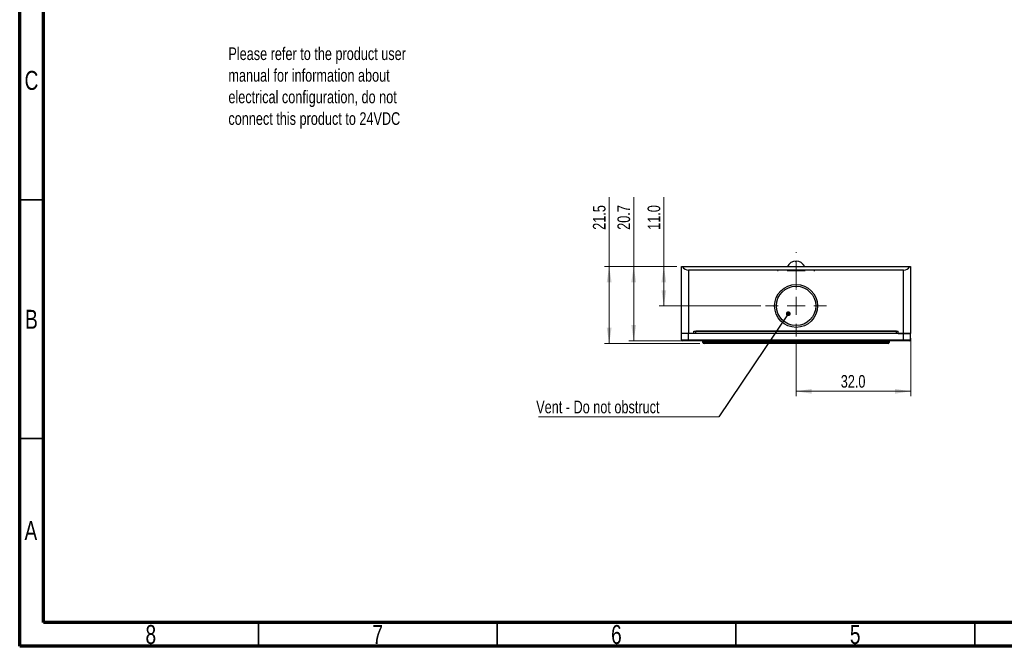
# Model space of a CAD drawing. Header units: millimetres. Extents: x 15 to 415, y 5 to 292.
# Tile 1 of 18: x 15 to 221, y 5 to 136. Entities that reach past the tile are written whole.
import ezdxf

# ---------------------------------------------------------------- set-up
doc = ezdxf.new("R2010")
doc.units = ezdxf.units.MM
doc.styles.add('SLDTEXTSTYLE0', font='TXT', dxfattribs={"width": 0.75})
doc.dimstyles.new('SLDDIMSTYLE0', dxfattribs={"dimtxt": 2.645833, "dimasz": 3.302, "dimexe": 0, "dimexo": 0.0625, "dimgap": 0.661458, "dimtad": 1, "dimdec": 1, "dimlfac": 1.333333, "dimrnd": 1e-09, "dimzin": 4, "dimdsep": 46, "dimtxsty": 'SLDTEXTSTYLE0', "dimsah": 1, "dimcen": 0.09, "dimadec": 0, "dimazin": 1, "dimtfac": 1, "dimtdec": 1, "dimtofl": 0, "dimtmove": 0, "dimatfit": 3, "dimfxl": 1, "dimfrac": 2, "dimtolj": 1, "dimtzin": 12, "dimarcsym": 0})
doc.dimstyles.new('SLDDIMSTYLE1', dxfattribs={"dimtxt": 2.645833, "dimasz": 3.302, "dimexe": 0, "dimexo": 0.0625, "dimgap": 0.661458, "dimtad": 1, "dimdec": 1, "dimlfac": 1.333333, "dimrnd": 1e-09, "dimzin": 12, "dimdsep": 46, "dimtxsty": 'SLDTEXTSTYLE0', "dimsah": 1, "dimcen": 0.09, "dimadec": 0, "dimazin": 3, "dimtfac": 1, "dimtdec": 1, "dimtofl": 0, "dimtmove": 0, "dimatfit": 3, "dimfxl": 1, "dimfrac": 2, "dimtolj": 1, "dimtzin": 12, "dimarcsym": 0})
doc.dimstyles.new('SLDDIMSTYLE4', dxfattribs={"dimtxt": 0.18, "dimasz": 1.016, "dimexe": 0, "dimexo": 0.0625, "dimgap": 0, "dimtad": 0, "dimtih": 1, "dimtoh": 1, "dimdec": 0, "dimrnd": 1e-09, "dimzin": 0, "dimdsep": 46, "dimtxsty": 'Standard', "dimblk1": 'DOT', "dimblk2": 'DOT', "dimsah": 1, "dimcen": 0.09, "dimadec": 0, "dimazin": 0, "dimtfac": 1.016, "dimtdec": 0, "dimtofl": 0, "dimtmove": 0, "dimatfit": 3, "dimldrblk": 'DOT', "dimfxl": 1, "dimfrac": 2, "dimtolj": 1, "dimtzin": 0, "dimarcsym": 0})

# ---------------------------------------------------------------- blocks, each defined once
blk = doc.blocks.new('SW_NOTE_0_1')
at = {"color": 0, "linetype": 'Continuous', "lineweight": 0, "char_height": 2.6458, "attachment_point": 1, "style": 'SLDTEXTSTYLE0'}
for s, insert in [('Please refer to the product user', (0, 3.41)), ('manual for information about', (0, -1.12)), ('electrical configuration, do not', (0, -5.64)), ('connect this product to 24VDC', (0, -10.17))]:
    blk.add_mtext(s, dxfattribs=dict(at, insert=insert))
blk = doc.blocks.new('_D_9')
at = {"color": 7, "linetype": 'Continuous', "lineweight": 0}
for p, q in [((143.58, 84.52), (143.58, 99.05)), ((152.58, 84.52), (142.58, 84.52)), ((143.58, 68.99), (143.58, 84.52)), ((154.08, 68.99), (142.58, 68.99))]:
    blk.add_line(p, q, dxfattribs=at)
at = {"color": 7, "linetype": 'Continuous', "lineweight": 18}
for points in [[(143.58, 84.52), (143.07, 81.22), (144.08, 81.22)], [(143.58, 68.99), (144.08, 72.3), (143.07, 72.3)]]:
    blk.add_solid(points, dxfattribs=at)
at = {"color": 7, "linetype": 'Continuous', "lineweight": 18, "insert": (140.17, 92.21), "char_height": 2.646, "attachment_point": 1, "rotation": 90, "style": 'SLDTEXTSTYLE0'}
blk.add_mtext('20.7', dxfattribs=at)
blk = doc.blocks.new('_D_10')
at = {"color": 7, "linetype": 'Continuous', "lineweight": 0}
for p, q in [((177.58, 68.89), (177.58, 57.39)), ((201.58, 69.49), (201.58, 57.39)), ((177.58, 58.39), (201.58, 58.39))]:
    blk.add_line(p, q, dxfattribs=at)
at = {"color": 7, "linetype": 'Continuous', "lineweight": 18}
for points in [[(177.58, 58.39), (180.88, 57.89), (180.88, 58.9)], [(201.58, 58.39), (198.27, 58.9), (198.27, 57.89)]]:
    blk.add_solid(points, dxfattribs=at)
at = {"color": 7, "linetype": 'Continuous', "lineweight": 18, "insert": (186.94, 61.8), "char_height": 2.646, "attachment_point": 1, "style": 'SLDTEXTSTYLE0'}
blk.add_mtext('32.0', dxfattribs=at)
blk = doc.blocks.new('_D_11')
at = {"color": 7, "linetype": 'Continuous', "lineweight": 0}
for p, q in [((138.44, 84.52), (138.44, 99.05)), ((152.58, 84.52), (137.44, 84.52)), ((138.44, 84.52), (138.44, 68.39)), ((157.45, 68.39), (137.44, 68.39))]:
    blk.add_line(p, q, dxfattribs=at)
at = {"color": 7, "linetype": 'Continuous', "lineweight": 18}
for points in [[(138.44, 84.52), (137.93, 81.22), (138.95, 81.22)], [(138.44, 68.39), (138.95, 71.7), (137.93, 71.7)]]:
    blk.add_solid(points, dxfattribs=at)
at = {"color": 7, "linetype": 'Continuous', "lineweight": 18, "insert": (135.03, 92.21), "char_height": 2.646, "attachment_point": 1, "rotation": 90, "style": 'SLDTEXTSTYLE0'}
blk.add_mtext('21.5', dxfattribs=at)
blk = doc.blocks.new('_D_12')
at = {"color": 7, "linetype": 'Continuous', "lineweight": 0}
for p, q in [((149.89, 84.52), (149.89, 99.05)), ((152.58, 84.52), (148.89, 84.52)), ((149.89, 84.52), (149.89, 76.27)), ((170.2, 76.27), (148.89, 76.27))]:
    blk.add_line(p, q, dxfattribs=at)
at = {"color": 7, "linetype": 'Continuous', "lineweight": 18}
for points in [[(149.89, 84.52), (149.38, 81.22), (150.39, 81.22)], [(149.89, 76.27), (150.39, 79.57), (149.38, 79.57)]]:
    blk.add_solid(points, dxfattribs=at)
at = {"color": 7, "linetype": 'Continuous', "lineweight": 18, "insert": (146.48, 92.21), "char_height": 2.646, "attachment_point": 1, "rotation": 90, "style": 'SLDTEXTSTYLE0'}
blk.add_mtext('11.0', dxfattribs=at)
blk = doc.blocks.new('SW_NOTE_0_4')
at = {"color": 0, "linetype": 'Continuous', "lineweight": 0}
blk.add_line((-37.8, 0), (0, 0), dxfattribs=at)
at = {"color": 0, "linetype": 'Continuous', "lineweight": 0, "insert": (-38.25, 3.4), "char_height": 2.6458, "attachment_point": 1, "style": 'SLDTEXTSTYLE0'}
blk.add_mtext('Vent - Do not obstruct', dxfattribs=at)
blk = doc.blocks.new('_Dot')
at = {"color": 0, "linetype": 'ByBlock', "lineweight": -2}
blk.add_line((-0.5, 0), (-1, 0), dxfattribs=at)
at = {"color": 0, "linetype": 'ByBlock', "const_width": 0.5}
blk.add_lwpolyline([(-0.25, 0, 1), (0.25, 0, 1)], format="xyb", close=True, dxfattribs=at)
blk = doc.blocks.new('SW_CENTERMARKSYMBOL_6')
at = {"color": 0, "linetype": 'Continuous', "lineweight": 18}
for p, q in [((0, 3.75), (0, 3.9)), ((-3.75, 0), (-3.9, 0)), ((0, 0), (-1.875, 0)), ((0, 0), (0, 1.875)), ((0, 0), (0, -1.875)), ((0, 0), (1.875, 0)), ((3.75, 0), (3.9, 0)), ((0, -3.75), (0, -3.9))]:
    blk.add_line(p, q, dxfattribs=at)
blk = doc.blocks.new('SW_CENTERMARKSYMBOL_7')
at = {"color": 0, "linetype": 'Continuous', "lineweight": 18}
for p, q in [((0, 3.75), (0, 6.375)), ((-3.75, 0), (-6.375, 0)), ((0, 0), (-1.875, 0)), ((0, 0), (0, 1.875)), ((0, 0), (0, -1.875)), ((0, 0), (1.875, 0)), ((3.75, 0), (6.375, 0)), ((0, -3.75), (0, -6.375))]:
    blk.add_line(p, q, dxfattribs=at)

msp = doc.modelspace()

# ---------------------------------------------------------------- linework, layer by layer
at = {"color": 7, "linetype": 'Continuous', "lineweight": 70}
for p, q in [((15, 5), (15, 292)), ((20, 10), (20, 287)), ((410, 10), (20, 10)), ((415, 5), (15, 5))]:
    msp.add_line(p, q, dxfattribs=at)
at = {"color": 7, "linetype": 'Continuous', "lineweight": 35}
for p, q in [((20, 98.5), (15, 98.5)), ((20, 48.5), (15, 48.5)), ((65, 10), (65, 5)), ((115, 10), (115, 5)), ((165, 10), (165, 5)), ((215, 5), (215, 10)), ((215, 10), (215, 5))]:
    msp.add_line(p, q, dxfattribs=at)
at = {"color": 7, "linetype": 'Continuous', "lineweight": 25}
for p, q in [((177.370698, 85.591951), (177.63676, 85.623977)), ((153.57616, 70.493748), (153.57616, 84.518748)), ((153.57616, 84.518748), (153.777122, 84.518748)), ((153.777122, 84.518748), (201.375198, 84.518748)), ((200.07616, 83.768748), (155.07616, 83.768748)), ((155.07616, 83.768748), (155.07616, 70.493748)), ((200.07616, 70.493748), (200.07616, 83.768748)), ((201.375198, 84.518748), (201.57616, 84.518748)), ((201.57616, 84.518748), (201.57616, 70.493748)), ((155.07616, 70.493748), (153.57616, 70.493748)), ((153.622222, 69.174704), (153.57616, 70.493748)), ((155.07616, 70.493748), (153.57616, 70.493748)), ((156.20116, 70.493748), (155.07616, 70.493748)), ((200.07616, 70.493748), (155.07616, 70.493748)), ((155.07616, 69.174704), (155.07616, 70.493748)), ((156.20116, 71.018748), (198.95116, 71.018748)), ((156.20116, 70.493748), (156.20116, 71.018748)), ((156.57616, 70.531248), (156.20116, 70.531248)), ((198.57616, 71.018748), (156.57616, 71.018748)), ((156.57616, 70.531248), (156.57616, 71.018748)), ((198.57616, 70.531248), (156.57616, 70.531248)), ((165.95116, 70.493748), (165.95116, 70.531248)), ((166.32616, 70.493748), (166.32616, 70.531248)), ((167.45116, 70.493748), (167.45116, 70.531248)), ((170.07616, 70.493748), (170.07616, 70.531248)), ((185.07616, 70.493748), (185.07616, 70.531248)), ((187.70116, 70.493748), (187.70116, 70.531248)), ((188.82616, 70.493748), (188.82616, 70.531248)), ((189.20116, 70.493748), (189.20116, 70.531248)), ((198.57616, 70.531248), (198.57616, 71.018748)), ((198.95116, 70.531248), (198.57616, 70.531248)), ((198.95116, 70.493748), (198.95116, 71.018748)), ((198.95116, 70.493748), (200.07616, 70.493748)), ((200.07616, 70.493748), (201.57616, 70.493748)), ((200.07616, 69.174704), (200.07616, 70.493748)), ((201.57616, 70.493748), (200.07616, 70.493748)), ((201.530098, 69.174704), (201.57616, 70.493748)), ((153.622222, 69.174704), (155.07616, 69.174704)), ((155.07616, 68.993748), (153.809608, 68.993748)), ((155.07616, 69.174704), (200.07616, 69.174704)), ((155.07616, 68.993748), (155.07616, 69.174704)), ((200.07616, 68.993748), (155.07616, 68.993748)), ((158.45116, 68.768748), (158.07616, 68.768748)), ((158.07616, 68.618748), (158.07616, 68.768748)), ((158.07616, 68.618748), (158.45116, 68.618748)), ((158.45116, 68.393748), (158.30116, 68.393748)), ((158.45116, 68.768748), (158.45116, 68.993748)), ((196.70116, 68.768748), (158.45116, 68.768748)), ((158.45116, 68.768748), (158.45116, 68.618748)), ((158.45116, 68.618748), (196.70116, 68.618748)), ((158.45116, 68.393748), (158.45116, 68.618748)), ((196.70116, 68.393748), (158.45116, 68.393748)), ((196.70116, 68.768748), (196.70116, 68.993748)), ((197.07616, 68.768748), (196.70116, 68.768748)), ((196.70116, 68.618748), (196.70116, 68.768748)), ((196.70116, 68.618748), (197.07616, 68.618748)), ((196.70116, 68.393748), (196.70116, 68.618748)), ((196.85116, 68.393748), (196.70116, 68.393748)), ((197.07616, 68.768748), (197.07616, 68.618748)), ((200.07616, 69.174704), (201.530098, 69.174704)), ((200.07616, 68.993748), (200.07616, 69.174704)), ((201.342713, 68.993748), (200.07616, 68.993748))]:
    msp.add_line(p, q, dxfattribs=at)
for radius in [4.5, 4.125]:
    msp.add_circle((177.57616, 76.268748), radius, dxfattribs=at)
for centre, radius, start, end in [((177.57616, 83.606232), 2.025, 90, 153.21619923), ((177.57616, 83.606232), 2.025, 26.78380077, 90), ((155.07616, 85.268748), 1.5, 210, 270), ((200.07616, 85.268748), 1.5, 270, 330), ((153.809608, 69.181248), 0.1875, 182, 270), ((157.85116, 68.768748), 0.225, 0, 90), ((158.30116, 68.618748), 0.225, 180, 270), ((196.85116, 68.618748), 0.225, 270, 0), ((197.30116, 68.768748), 0.225, 90, 180), ((201.342713, 69.181248), 0.1875, 270, 358)]:
    msp.add_arc(centre, radius, start, end, dxfattribs=at)

# ---------------------------------------------------------------- block references
at = {"color": 7, "linetype": 'Continuous', "lineweight": 0}
for name, p in [('SW_NOTE_0_1', (58.7038, 126.992223)), ('SW_CENTERMARKSYMBOL_6', (177.57616, 83.606232)), ('SW_CENTERMARKSYMBOL_7', (177.57616, 76.268748)), ('SW_NOTE_0_4', (161.416401, 53.034551))]:
    msp.add_blockref(name, p, dxfattribs=at)

# ---------------------------------------------------------------- texts
at = {"color": 7, "linetype": 'Continuous', "lineweight": 0, "char_height": 3.96875, "attachment_point": 2, "style": 'SLDTEXTSTYLE0'}
for s, insert in [('C', (17.458659, 125.481927)), ('B', (17.470602, 75.454469)), ('A', (17.339688, 31.204469)), ('8', (42.460037, 9.454469)), ('7', (89.960037, 9.454469)), ('6', (139.960037, 9.454469)), ('5', (189.960037, 9.454469))]:
    msp.add_mtext(s, dxfattribs=dict(at, insert=insert))

# ---------------------------------------------------------------- dimensions: what is measured, and where the dimension line sits
at = {"color": 7, "linetype": 'Continuous', "lineweight": 18}
for base, p1, p2, dimstyle, picture, middle in [((138.439193, 68.393748), (153.57616, 84.518748), (158.45116, 68.393748), 'SLDDIMSTYLE1', '_D_11', (138.439193, 95.631232)), ((143.57616, 84.518748), (155.07616, 68.993748), (153.57616, 84.518748), 'SLDDIMSTYLE1', '_D_9', (143.57616, 95.631232)), ((149.886037, 76.268748), (153.57616, 84.518748), (171.20116, 76.268748), 'SLDDIMSTYLE0', '_D_12', (149.886037, 95.631232))]:
    dim = msp.add_linear_dim(base=base, p1=p1, p2=p2, angle=90, dimstyle=dimstyle, dxfattribs=at)
    dim.commit()
    dim.dimension.update_dxf_attribs({"geometry": picture, "text_midpoint": middle, "dimtype": 160})
dim = msp.add_linear_dim(base=(201.57616, 58.393748), p1=(177.57616, 69.893748), p2=(201.57616, 70.493748), dimstyle='SLDDIMSTYLE0', dxfattribs=at)
dim.commit()
dim.dimension.update_dxf_attribs({"geometry": '_D_10', "text_midpoint": (190.358639, 58.393748), "dimtype": 160})

# ---------------------------------------------------------------- leaders
at = {"color": 7, "linetype": 'Continuous', "lineweight": 0}
msp.add_leader([(175.946764, 74.639179), (161.416401, 53.034551)], dimstyle='SLDDIMSTYLE4', dxfattribs=at)

doc.saveas('drawing.dxf')
